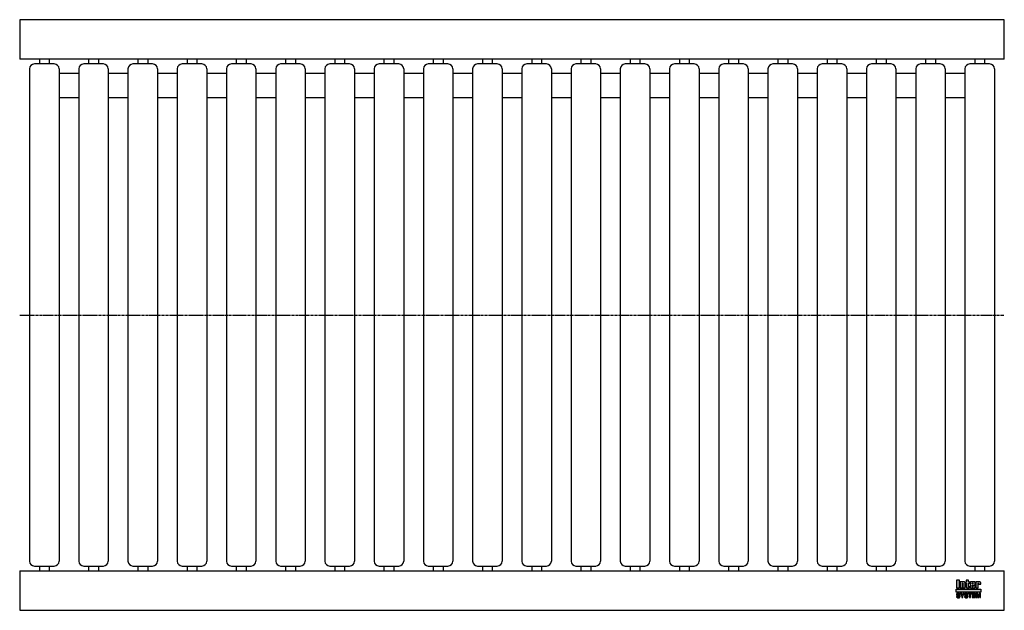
# Model space of a CAD drawing. Header units: millimetres. Extents: x 0 to 1000, y -300 to 300.
import ezdxf

# ---------------------------------------------------------------- set-up
doc = ezdxf.new("R2010")
doc.units = ezdxf.units.MM
doc.header["$LTSCALE"] = 2
doc.linetypes.add('CENTER', pattern=[2, 1.25, -0.25, 0.25, -0.25])
doc.layers.get('0').update_dxf_attribs({"linetype": 'CONTINUOUS', "lineweight": 50})
for name, color, linetype, lineweight in [('Centre Lines', 4, 'CENTER', 25), ('Frame', 1, 'CONTINUOUS', 25), ('Midi', 70, 'CONTINUOUS', 25), ('Rollers', 7, 'CONTINUOUS', 25)]:
    doc.layers.add(name, color=color, linetype=linetype, lineweight=lineweight)

# ---------------------------------------------------------------- blocks, each defined once
blk = doc.blocks.new('A$C2B92144A')
at = {"layer": 'Rollers'}
for p, q in [((25, 255), (5, 255)), ((10, 260), (10, 255)), ((20, 260), (20, 255)), ((0, 250), (0, -250)), ((30, 250), (30, -250)), ((5, -255), (25, -255)), ((10, -255), (10, -260)), ((20, -255), (20, -260))]:
    blk.add_line(p, q, dxfattribs=at)
for centre, start, end in [((5, 250), 90, 180), ((25, 250), 0, 90), ((5, -250), 180, 270), ((25, -250), 270, 0)]:
    blk.add_arc(centre, 5, start, end, dxfattribs=at)

msp = doc.modelspace()

# ---------------------------------------------------------------- hatches: boundary and pattern name
at = {"layer": 'Frame'}
h = msp.add_hatch(color=254, dxfattribs=at)
h.paths.add_polyline_path([(973.3, -272.7), (973.3, -272.6), (973.4, -272.6), (973.4, -272.5), (973.4, -272.5), (973.5, -272.5), (973.6, -272.5), (973.7, -272.5), (973.7, -272.5), (973.8, -272.5), (973.8, -272.6), (973.9, -272.6), (973.9, -272.7), (973.9, -272.8), (973.9, -272.9), (973.9, -273.5), (976.1, -273.5), (976.1, -272.8), (976.1, -272.6), (976.1, -272.4), (976.1, -272.2), (976, -272), (975.9, -271.9), (975.9, -271.7), (975.8, -271.6), (975.7, -271.5), (975.6, -271.4), (975.5, -271.3), (975.4, -271.2), (975.2, -271.1), (975.1, -271.1), (974.9, -271), (974.7, -271), (974.6, -271), (974.5, -271), (974.4, -271), (974.3, -271), (974.2, -271), (974.1, -271.1), (974, -271.1), (973.9, -271.1), (973.9, -271.1), (973.8, -271.1), (973.7, -271.2), (973.6, -271.2), (973.5, -271.2), (973.5, -271.3), (973.4, -271.3), (973.3, -271.4), (973.2, -271.4), (973.2, -271), (971, -271), (971, -277.3), (973.3, -277.3), (973.3, -272.9), (973.3, -272.8)])
h.paths.add_polyline_path([(970.4, -272.5), (970.4, -272.3), (970.4, -272.1), (970.4, -271.9), (970.4, -271.8), (970.3, -271.7), (970.3, -271.5), (970.2, -271.4), (970.1, -271.3), (970, -271.3), (969.9, -271.2), (969.8, -271.1), (969.6, -271.1), (969.5, -271.1), (969.3, -271), (969.1, -271), (968.9, -271), (966.7, -271), (966.5, -271), (966.3, -271), (966.1, -271.1), (965.9, -271.1), (965.8, -271.1), (965.7, -271.2), (965.6, -271.3), (965.5, -271.3), (965.4, -271.4), (965.3, -271.5), (965.3, -271.7), (965.2, -271.8), (965.2, -271.9), (965.2, -272.1), (965.2, -272.3), (965.2, -272.5), (965.2, -275.9), (965.2, -276.1), (965.2, -276.3), (965.2, -276.4), (965.2, -276.6), (965.3, -276.7), (965.3, -276.8), (965.4, -276.9), (965.5, -277), (965.6, -277.1), (965.7, -277.1), (965.8, -277.2), (965.9, -277.2), (966.1, -277.3), (966.3, -277.3), (966.5, -277.3), (966.7, -277.3), (968.9, -277.3), (969.1, -277.3), (969.3, -277.3), (969.5, -277.3), (969.6, -277.2), (969.8, -277.2), (969.9, -277.1), (970, -277.1), (970.1, -277), (970.2, -276.9), (970.3, -276.8), (970.3, -276.7), (970.4, -276.6), (970.4, -276.4), (970.4, -276.3), (970.4, -276.1), (970.4, -275.9), (970.4, -274.8), (968.1, -274.8), (968.1, -275.6), (968.1, -275.8), (968.1, -275.8), (968.1, -275.9), (968, -276), (968, -276), (967.9, -276.1), (967.9, -276.1), (967.8, -276.1), (967.7, -276.1), (967.7, -276.1), (967.6, -276), (967.6, -276), (967.5, -275.9), (967.5, -275.8), (967.5, -275.8), (967.5, -275.6), (967.5, -274.3), (970.4, -274.3)])
h.paths.add_polyline_path([(968.1, -273.2), (967.5, -273.2), (967.5, -272.7), (967.5, -272.6), (967.5, -272.5), (967.5, -272.4), (967.5, -272.3), (967.6, -272.3), (967.6, -272.2), (967.7, -272.2), (967.8, -272.2), (967.9, -272.2), (968, -272.2), (968, -272.3), (968.1, -272.3), (968.1, -272.4), (968.1, -272.5), (968.1, -272.6), (968.1, -272.7)], flags=16)
h.paths.add_polyline_path([(963.7, -272.3), (964.6, -272.3), (964.6, -271), (963.7, -271), (963.7, -269.3), (961.4, -269.3), (961.4, -271), (960.8, -271), (960.8, -272.3), (961.4, -272.3), (961.4, -275.9), (961.4, -276.1), (961.4, -276.2), (961.4, -276.4), (961.5, -276.5), (961.5, -276.7), (961.6, -276.8), (961.6, -276.9), (961.7, -277), (961.8, -277), (961.9, -277.1), (962, -277.2), (962.2, -277.2), (962.3, -277.2), (962.5, -277.3), (962.7, -277.3), (962.9, -277.3), (964.6, -277.3), (964.6, -276.1), (964.2, -276.1), (964.1, -276.1), (964, -276.1), (963.9, -276.1), (963.8, -276), (963.8, -276), (963.7, -275.9), (963.7, -275.9), (963.7, -275.8)])
h.paths.add_polyline_path([(960.3, -272.8), (960.3, -272.6), (960.3, -272.4), (960.3, -272.2), (960.2, -272), (960.2, -271.9), (960.1, -271.7), (960, -271.6), (959.9, -271.5), (959.8, -271.4), (959.7, -271.3), (959.5, -271.2), (959.4, -271.1), (959.3, -271.1), (959.1, -271), (958.9, -271), (958.7, -271), (958.6, -271), (958.5, -271), (958.4, -271), (958.3, -271), (958.3, -271.1), (958.2, -271.1), (958.1, -271.1), (958, -271.1), (957.9, -271.1), (957.8, -271.2), (957.7, -271.2), (957.6, -271.2), (957.6, -271.3), (957.5, -271.3), (957.4, -271.4), (957.3, -271.4), (957.3, -271), (955.1, -271), (955.1, -277.3), (957.4, -277.3), (957.4, -272.9), (957.4, -272.8), (957.4, -272.7), (957.4, -272.6), (957.5, -272.6), (957.5, -272.5), (957.5, -272.5), (957.6, -272.5), (957.7, -272.5), (957.8, -272.5), (957.8, -272.5), (957.9, -272.5), (958, -272.6), (958, -272.6), (958, -272.7), (958, -272.8), (958, -272.9), (958, -277.3), (960.3, -277.3)])
h.paths.add_polyline_path([(954.4, -269.3), (951.3, -269.3), (951.3, -277.3), (954.4, -277.3)])
msp.add_hatch(color=1, dxfattribs=at).paths.add_polyline_path([(976.2, -281.6), (976.2, -278.4), (951.2, -278.4), (951.2, -281.6)])
h = msp.add_hatch(color=7, dxfattribs=at)
h.paths.add_polyline_path([(972.8, -282.7), (971.5, -282.7), (971.5, -287.1), (972.3, -287.1), (972.3, -283.4), (972.4, -283.4), (973.2, -287.1), (974.1, -287.1), (974.9, -283.4), (975, -283.4), (975, -287.1), (975.8, -287.1), (975.8, -282.7), (974.5, -282.7), (973.7, -286.2)])
h.paths.add_polyline_path([(970.8, -282.7), (967.5, -282.7), (967.5, -287.1), (970.9, -287.1), (970.9, -286.4), (968.4, -286.4), (968.4, -285.2), (970.6, -285.2), (970.6, -284.4), (968.4, -284.4), (968.4, -283.4), (970.8, -283.4)])
h.paths.add_polyline_path([(967.1, -282.7), (963.4, -282.7), (963.4, -283.4), (964.7, -283.4), (964.7, -287.1), (965.7, -287.1), (965.7, -283.4), (967.1, -283.4)])
h.paths.add_polyline_path([(962.5, -282.9), (962.3, -282.8), (962.2, -282.7), (962, -282.6), (961.8, -282.6), (961.5, -282.6), (961.3, -282.6), (961.1, -282.6), (960.9, -282.6), (960.7, -282.6), (960.6, -282.7), (960.4, -282.7), (960.3, -282.8), (960.2, -282.8), (960, -282.9), (959.9, -283), (959.9, -283.1), (959.8, -283.2), (959.7, -283.3), (959.7, -283.5), (959.6, -283.6), (959.6, -283.8), (959.6, -283.9), (959.6, -284.1), (959.6, -284.2), (959.6, -284.4), (959.7, -284.5), (959.8, -284.6), (959.8, -284.7), (959.9, -284.8), (960, -284.9), (960.1, -285), (960.2, -285), (960.3, -285.1), (960.5, -285.1), (960.6, -285.2), (960.8, -285.2), (960.9, -285.2), (961, -285.3), (961.1, -285.3), (961.2, -285.3), (961.2, -285.3), (961.3, -285.3), (961.3, -285.3), (961.4, -285.3), (961.4, -285.3), (961.5, -285.4), (961.7, -285.4), (961.8, -285.4), (962, -285.5), (962.1, -285.5), (962.2, -285.6), (962.3, -285.7), (962.3, -285.8), (962.3, -285.9), (962.3, -286.1), (962.2, -286.2), (962.1, -286.3), (962, -286.4), (961.8, -286.4), (961.7, -286.5), (961.5, -286.5), (961.3, -286.5), (961.2, -286.5), (961, -286.5), (960.8, -286.4), (960.7, -286.3), (960.6, -286.2), (960.5, -286.1), (960.4, -286), (960.4, -285.8), (959.5, -285.8), (959.5, -286), (959.6, -286.2), (959.6, -286.3), (959.7, -286.5), (959.8, -286.6), (959.9, -286.7), (960, -286.8), (960.1, -286.9), (960.2, -287), (960.4, -287.1), (960.5, -287.1), (960.7, -287.2), (960.9, -287.2), (961.1, -287.3), (961.3, -287.3), (961.5, -287.3), (961.6, -287.3), (961.6, -287.3), (961.8, -287.3), (961.9, -287.2), (962, -287.2), (962.2, -287.2), (962.3, -287.1), (962.5, -287), (962.6, -287), (962.7, -286.9), (962.9, -286.7), (963, -286.6), (963.1, -286.4), (963.1, -286.3), (963.2, -286.1), (963.2, -285.8), (963.2, -285.7), (963.2, -285.5), (963.2, -285.4), (963.1, -285.3), (963.1, -285.2), (963, -285.1), (963, -285.1), (962.9, -285), (962.8, -284.9), (962.7, -284.8), (962.6, -284.8), (962.5, -284.7), (962.4, -284.7), (962.2, -284.7), (962.1, -284.6), (961.9, -284.6), (961.8, -284.6), (961.8, -284.5), (961.7, -284.5), (961.6, -284.5), (961.6, -284.5), (961.5, -284.5), (961.4, -284.4), (961.3, -284.4), (961.3, -284.4), (961.2, -284.4), (961.1, -284.4), (961.1, -284.4), (961, -284.4), (960.9, -284.3), (960.9, -284.3), (960.8, -284.3), (960.7, -284.3), (960.6, -284.2), (960.6, -284.2), (960.5, -284.1), (960.5, -284), (960.5, -284), (960.5, -283.9), (960.4, -283.8), (960.5, -283.7), (960.5, -283.6), (960.6, -283.5), (960.7, -283.4), (960.8, -283.4), (961, -283.4), (961.1, -283.3), (961.2, -283.3), (961.4, -283.3), (961.6, -283.4), (961.7, -283.4), (961.9, -283.5), (962, -283.5), (962.1, -283.7), (962.1, -283.8), (962.2, -284), (963.1, -284), (963.1, -283.9), (963, -283.7), (963, -283.6), (963, -283.5), (962.9, -283.4), (962.9, -283.3), (962.8, -283.2), (962.7, -283), (962.6, -282.9)])
h.paths.add_polyline_path([(959.3, -282.7), (958.3, -282.7), (957.4, -284.6), (956.4, -282.7), (955.3, -282.7), (956.9, -285.5), (956.9, -287.1), (957.8, -287.1), (957.8, -285.5)])
h.paths.add_polyline_path([(954.4, -282.9), (954.2, -282.8), (954.1, -282.7), (953.9, -282.6), (953.7, -282.6), (953.5, -282.6), (953.2, -282.6), (953, -282.6), (952.8, -282.6), (952.7, -282.6), (952.5, -282.7), (952.4, -282.7), (952.2, -282.8), (952.1, -282.8), (952, -282.9), (951.9, -283), (951.8, -283.1), (951.7, -283.2), (951.6, -283.3), (951.6, -283.5), (951.6, -283.6), (951.5, -283.8), (951.5, -283.9), (951.5, -284.1), (951.5, -284.2), (951.6, -284.4), (951.6, -284.5), (951.7, -284.6), (951.7, -284.7), (951.8, -284.8), (951.9, -284.9), (952, -285), (952.2, -285), (952.3, -285.1), (952.4, -285.1), (952.5, -285.2), (952.7, -285.2), (952.8, -285.2), (953, -285.3), (953, -285.3), (953.1, -285.3), (953.1, -285.3), (953.2, -285.3), (953.3, -285.3), (953.3, -285.3), (953.4, -285.3), (953.4, -285.4), (953.6, -285.4), (953.7, -285.4), (953.9, -285.5), (954, -285.5), (954.1, -285.6), (954.2, -285.7), (954.2, -285.8), (954.2, -285.9), (954.2, -286.1), (954.1, -286.2), (954, -286.3), (953.9, -286.4), (953.8, -286.4), (953.6, -286.5), (953.4, -286.5), (953.2, -286.5), (953.1, -286.5), (952.9, -286.5), (952.8, -286.4), (952.6, -286.3), (952.5, -286.2), (952.4, -286.1), (952.4, -286), (952.4, -285.8), (951.5, -285.8), (951.5, -286), (951.5, -286.2), (951.5, -286.3), (951.6, -286.5), (951.7, -286.6), (951.8, -286.7), (951.9, -286.8), (952, -286.9), (952.1, -287), (952.3, -287.1), (952.5, -287.1), (952.6, -287.2), (952.8, -287.2), (953, -287.3), (953.2, -287.3), (953.4, -287.3), (953.5, -287.3), (953.6, -287.3), (953.7, -287.3), (953.8, -287.2), (954, -287.2), (954.1, -287.2), (954.3, -287.1), (954.4, -287), (954.5, -287), (954.7, -286.9), (954.8, -286.7), (954.9, -286.6), (955, -286.4), (955.1, -286.3), (955.1, -286.1), (955.1, -285.8), (955.1, -285.7), (955.1, -285.5), (955.1, -285.4), (955.1, -285.3), (955, -285.2), (955, -285.1), (954.9, -285.1), (954.8, -285), (954.7, -284.9), (954.6, -284.8), (954.5, -284.8), (954.4, -284.7), (954.3, -284.7), (954.1, -284.7), (954, -284.6), (953.8, -284.6), (953.8, -284.6), (953.7, -284.5), (953.6, -284.5), (953.6, -284.5), (953.5, -284.5), (953.4, -284.5), (953.3, -284.4), (953.3, -284.4), (953.2, -284.4), (953.1, -284.4), (953.1, -284.4), (953, -284.4), (952.9, -284.4), (952.9, -284.3), (952.8, -284.3), (952.7, -284.3), (952.6, -284.3), (952.6, -284.2), (952.5, -284.2), (952.5, -284.1), (952.4, -284), (952.4, -284), (952.4, -283.9), (952.4, -283.8), (952.4, -283.7), (952.5, -283.6), (952.6, -283.5), (952.7, -283.4), (952.8, -283.4), (952.9, -283.4), (953, -283.3), (953.2, -283.3), (953.3, -283.3), (953.5, -283.4), (953.7, -283.4), (953.8, -283.5), (953.9, -283.5), (954, -283.7), (954.1, -283.8), (954.1, -284), (955, -284), (955, -283.9), (955, -283.7), (955, -283.6), (954.9, -283.5), (954.9, -283.4), (954.8, -283.3), (954.7, -283.2), (954.6, -283), (954.5, -282.9)])

# ---------------------------------------------------------------- linework, layer by layer
at = {"layer": 'Centre Lines'}
msp.add_line((0, 0), (1000, 0), dxfattribs=at)
at = {"layer": 'Frame', "color": 7, "linetype": 'Continuous'}
for p, q in [((951.3, -269.3), (951.3, -277.3)), ((954.4, -269.3), (951.3, -269.3)), ((954.4, -277.3), (954.4, -269.3)), ((963.7, -269.3), (961.4, -269.3)), ((961.4, -269.3), (961.4, -271)), ((963.7, -271), (963.7, -269.3)), ((951.3, -277.3), (954.4, -277.3)), ((955.1, -271), (955.1, -277.3)), ((957.3, -271), (955.1, -271)), ((955.1, -277.3), (957.4, -277.3)), ((957.3, -271.4), (957.3, -271)), ((957.4, -271.4), (957.3, -271.4)), ((957.5, -271.3), (957.4, -271.4)), ((957.4, -272.7), (957.4, -272.6)), ((957.4, -272.6), (957.5, -272.6)), ((957.4, -272.8), (957.4, -272.7)), ((957.4, -272.9), (957.4, -272.8)), ((957.4, -277.3), (957.4, -272.9)), ((957.6, -271.3), (957.5, -271.3)), ((957.5, -272.6), (957.5, -272.5)), ((957.5, -272.5), (957.5, -272.5)), ((957.5, -272.5), (957.6, -272.5)), ((957.7, -271.2), (957.6, -271.2)), ((957.6, -271.2), (957.6, -271.3)), ((957.6, -272.5), (957.7, -272.5)), ((957.8, -271.2), (957.7, -271.2)), ((957.7, -272.5), (957.8, -272.5)), ((957.9, -271.1), (957.8, -271.2)), ((957.8, -272.5), (957.8, -272.5)), ((957.8, -272.5), (957.9, -272.5)), ((958, -271.1), (957.9, -271.1)), ((957.9, -272.5), (958, -272.6)), ((958.1, -271.1), (958, -271.1)), ((958, -272.6), (958, -272.7)), ((958, -272.6), (958, -272.6)), ((958, -272.7), (958, -272.8)), ((958, -272.8), (958, -272.9)), ((958, -272.9), (958, -277.3)), ((958, -277.3), (960.3, -277.3)), ((958.2, -271.1), (958.1, -271.1)), ((958.3, -271.1), (958.2, -271.1)), ((958.4, -271), (958.3, -271)), ((958.3, -271), (958.3, -271.1)), ((958.5, -271), (958.4, -271)), ((958.6, -271), (958.5, -271)), ((958.7, -271), (958.6, -271)), ((958.9, -271), (958.7, -271)), ((959.1, -271), (958.9, -271)), ((959.3, -271.1), (959.1, -271)), ((959.4, -271.1), (959.3, -271.1)), ((959.5, -271.2), (959.4, -271.1)), ((959.7, -271.3), (959.5, -271.2)), ((959.8, -271.4), (959.7, -271.3)), ((959.9, -271.5), (959.8, -271.4)), ((960, -271.6), (959.9, -271.5)), ((960.1, -271.7), (960, -271.6)), ((960.2, -271.9), (960.1, -271.7)), ((960.2, -272), (960.2, -271.9)), ((960.3, -272.2), (960.2, -272)), ((960.3, -272.4), (960.3, -272.2)), ((960.3, -272.6), (960.3, -272.4)), ((960.3, -272.8), (960.3, -272.6)), ((960.3, -277.3), (960.3, -272.8)), ((961.4, -271), (960.8, -271)), ((960.8, -271), (960.8, -272.3)), ((960.8, -272.3), (961.4, -272.3)), ((961.4, -272.3), (961.4, -275.9)), ((961.4, -275.9), (961.4, -276.1)), ((961.4, -276.1), (961.4, -276.2)), ((961.4, -276.2), (961.4, -276.4)), ((961.4, -276.4), (961.5, -276.5)), ((961.5, -276.5), (961.5, -276.7)), ((961.5, -276.7), (961.6, -276.8)), ((961.6, -276.8), (961.6, -276.9)), ((961.6, -276.9), (961.7, -277)), ((961.7, -277), (961.8, -277)), ((961.8, -277), (961.9, -277.1)), ((961.9, -277.1), (962, -277.2)), ((962, -277.2), (962.2, -277.2)), ((962.2, -277.2), (962.3, -277.2)), ((962.3, -277.2), (962.5, -277.3)), ((962.5, -277.3), (962.7, -277.3)), ((962.7, -277.3), (962.9, -277.3)), ((962.9, -277.3), (964.6, -277.3)), ((964.6, -271), (963.7, -271)), ((963.7, -275.8), (963.7, -272.3)), ((963.7, -272.3), (964.6, -272.3)), ((963.7, -275.9), (963.7, -275.8)), ((963.8, -276), (963.7, -275.9)), ((963.7, -275.9), (963.7, -275.9)), ((963.9, -276.1), (963.8, -276)), ((963.8, -276), (963.8, -276)), ((964, -276.1), (963.9, -276.1)), ((964.1, -276.1), (964, -276.1)), ((964.2, -276.1), (964.1, -276.1)), ((964.6, -276.1), (964.2, -276.1)), ((964.6, -272.3), (964.6, -271)), ((964.6, -277.3), (964.6, -276.1)), ((965.3, -271.7), (965.2, -271.8)), ((965.2, -271.8), (965.2, -271.9)), ((965.2, -271.9), (965.2, -272.1)), ((965.2, -272.1), (965.2, -272.3)), ((965.2, -272.3), (965.2, -272.5)), ((965.2, -272.5), (965.2, -275.9)), ((965.2, -275.9), (965.2, -276.1)), ((965.2, -276.1), (965.2, -276.3)), ((965.2, -276.3), (965.2, -276.4)), ((965.2, -276.4), (965.2, -276.6)), ((965.2, -276.6), (965.3, -276.7)), ((965.4, -271.4), (965.3, -271.5)), ((965.3, -271.5), (965.3, -271.7)), ((965.3, -276.7), (965.3, -276.8)), ((965.3, -276.8), (965.4, -276.9)), ((965.5, -271.3), (965.4, -271.4)), ((965.4, -276.9), (965.5, -277)), ((965.6, -271.3), (965.5, -271.3)), ((965.5, -277), (965.6, -277.1)), ((965.7, -271.2), (965.6, -271.3)), ((965.6, -277.1), (965.7, -277.1)), ((965.8, -271.1), (965.7, -271.2)), ((965.7, -277.1), (965.8, -277.2)), ((965.9, -271.1), (965.8, -271.1)), ((965.8, -277.2), (965.9, -277.2)), ((966.1, -271.1), (965.9, -271.1)), ((965.9, -277.2), (966.1, -277.3)), ((966.3, -271), (966.1, -271.1)), ((966.1, -277.3), (966.3, -277.3)), ((966.5, -271), (966.3, -271)), ((966.3, -277.3), (966.5, -277.3)), ((966.7, -271), (966.5, -271)), ((966.5, -277.3), (966.7, -277.3)), ((968.9, -271), (966.7, -271)), ((966.7, -277.3), (968.9, -277.3)), ((967.5, -272.4), (967.5, -272.3)), ((967.5, -272.3), (967.6, -272.3)), ((967.5, -272.5), (967.5, -272.4)), ((967.5, -272.6), (967.5, -272.5)), ((967.5, -272.7), (967.5, -272.6)), ((967.5, -273.2), (967.5, -272.7)), ((968.1, -273.2), (967.5, -273.2)), ((967.5, -275.6), (967.5, -274.3)), ((967.5, -274.3), (970.4, -274.3)), ((967.5, -275.8), (967.5, -275.6)), ((967.5, -275.9), (967.5, -275.8)), ((967.5, -275.8), (967.5, -275.8)), ((967.6, -276), (967.5, -275.9)), ((967.6, -272.3), (967.6, -272.2)), ((967.6, -272.2), (967.7, -272.2)), ((967.7, -276.1), (967.6, -276)), ((967.6, -276), (967.6, -276)), ((967.7, -272.2), (967.8, -272.2)), ((967.8, -276.1), (967.7, -276.1)), ((967.7, -276.1), (967.7, -276.1)), ((967.8, -272.2), (967.9, -272.2)), ((967.9, -276.1), (967.8, -276.1)), ((967.9, -272.2), (968, -272.2)), ((968, -276), (967.9, -276.1)), ((967.9, -276.1), (967.9, -276.1)), ((968, -272.2), (968, -272.3)), ((968, -272.3), (968.1, -272.3)), ((968.1, -275.9), (968, -276)), ((968, -276), (968, -276)), ((968.1, -272.3), (968.1, -272.4)), ((968.1, -272.4), (968.1, -272.5)), ((968.1, -272.5), (968.1, -272.6)), ((968.1, -272.6), (968.1, -272.7)), ((968.1, -272.7), (968.1, -273.2)), ((968.1, -274.8), (968.1, -275.6)), ((970.4, -274.8), (968.1, -274.8)), ((968.1, -275.6), (968.1, -275.8)), ((968.1, -275.8), (968.1, -275.8)), ((968.1, -275.8), (968.1, -275.9)), ((969.1, -271), (968.9, -271)), ((968.9, -277.3), (969.1, -277.3)), ((969.3, -271), (969.1, -271)), ((969.1, -277.3), (969.3, -277.3)), ((969.5, -271.1), (969.3, -271)), ((969.3, -277.3), (969.5, -277.3)), ((969.6, -271.1), (969.5, -271.1)), ((969.5, -277.3), (969.6, -277.2)), ((969.8, -271.1), (969.6, -271.1)), ((969.6, -277.2), (969.8, -277.2)), ((969.9, -271.2), (969.8, -271.1)), ((969.8, -277.2), (969.9, -277.1)), ((970, -271.3), (969.9, -271.2)), ((969.9, -277.1), (970, -277.1)), ((970.1, -271.3), (970, -271.3)), ((970, -277.1), (970.1, -277)), ((970.2, -271.4), (970.1, -271.3)), ((970.1, -277), (970.2, -276.9)), ((970.3, -271.5), (970.2, -271.4)), ((970.2, -276.9), (970.3, -276.8)), ((970.3, -271.7), (970.3, -271.5)), ((970.4, -271.8), (970.3, -271.7)), ((970.3, -276.7), (970.4, -276.6)), ((970.3, -276.8), (970.3, -276.7)), ((970.4, -271.9), (970.4, -271.8)), ((970.4, -272.1), (970.4, -271.9)), ((970.4, -272.3), (970.4, -272.1)), ((970.4, -272.5), (970.4, -272.3)), ((970.4, -274.3), (970.4, -272.5)), ((970.4, -275.9), (970.4, -274.8)), ((970.4, -276.1), (970.4, -275.9)), ((970.4, -276.3), (970.4, -276.1)), ((970.4, -276.4), (970.4, -276.3)), ((970.4, -276.6), (970.4, -276.4)), ((971, -271), (971, -277.3)), ((973.2, -271), (971, -271)), ((971, -277.3), (973.3, -277.3)), ((973.2, -271.4), (973.2, -271)), ((973.3, -271.4), (973.2, -271.4)), ((973.4, -271.3), (973.3, -271.4)), ((973.3, -272.7), (973.3, -272.6)), ((973.3, -272.6), (973.4, -272.6)), ((973.3, -272.8), (973.3, -272.7)), ((973.3, -272.9), (973.3, -272.8)), ((973.3, -277.3), (973.3, -272.9)), ((973.5, -271.3), (973.4, -271.3)), ((973.4, -272.6), (973.4, -272.5)), ((973.4, -272.5), (973.4, -272.5)), ((973.4, -272.5), (973.5, -272.5)), ((973.6, -271.2), (973.5, -271.2)), ((973.5, -271.2), (973.5, -271.3)), ((973.5, -272.5), (973.6, -272.5)), ((973.7, -271.2), (973.6, -271.2)), ((973.6, -272.5), (973.7, -272.5)), ((973.8, -271.1), (973.7, -271.2)), ((973.7, -272.5), (973.7, -272.5)), ((973.7, -272.5), (973.8, -272.5)), ((973.9, -271.1), (973.8, -271.1)), ((973.8, -272.5), (973.8, -272.6)), ((973.8, -272.6), (973.9, -272.6)), ((974, -271.1), (973.9, -271.1)), ((973.9, -271.1), (973.9, -271.1)), ((973.9, -272.6), (973.9, -272.7)), ((973.9, -272.7), (973.9, -272.8)), ((973.9, -272.8), (973.9, -272.9)), ((973.9, -272.9), (973.9, -273.5)), ((973.9, -273.5), (976.1, -273.5)), ((974.1, -271.1), (974, -271.1)), ((974.2, -271), (974.1, -271.1)), ((974.3, -271), (974.2, -271)), ((974.4, -271), (974.3, -271)), ((974.5, -271), (974.4, -271)), ((974.6, -271), (974.5, -271)), ((974.7, -271), (974.6, -271)), ((974.9, -271), (974.7, -271)), ((975.1, -271.1), (974.9, -271)), ((975.2, -271.1), (975.1, -271.1)), ((975.4, -271.2), (975.2, -271.1)), ((975.5, -271.3), (975.4, -271.2)), ((975.6, -271.4), (975.5, -271.3)), ((975.7, -271.5), (975.6, -271.4)), ((975.8, -271.6), (975.7, -271.5)), ((975.9, -271.7), (975.8, -271.6)), ((975.9, -271.9), (975.9, -271.7)), ((976, -272), (975.9, -271.9)), ((976.1, -272.2), (976, -272)), ((976.1, -272.4), (976.1, -272.2)), ((976.1, -272.6), (976.1, -272.4)), ((976.1, -272.8), (976.1, -272.6)), ((976.1, -273.5), (976.1, -272.8)), ((951.6, -283.6), (951.5, -283.8)), ((951.5, -283.8), (951.5, -283.9)), ((951.5, -283.9), (951.5, -284.1)), ((951.5, -284.1), (951.5, -284.2)), ((951.5, -284.2), (951.6, -284.4)), ((951.5, -285.8), (951.5, -286)), ((952.4, -285.8), (951.5, -285.8)), ((951.5, -286), (951.5, -286.2)), ((951.5, -286.2), (951.5, -286.3)), ((951.5, -286.3), (951.6, -286.5)), ((951.7, -283.2), (951.6, -283.3)), ((951.6, -283.3), (951.6, -283.5)), ((951.6, -283.5), (951.6, -283.6)), ((951.6, -284.4), (951.6, -284.5)), ((951.6, -284.5), (951.7, -284.6)), ((951.6, -286.5), (951.7, -286.6)), ((951.8, -283.1), (951.7, -283.2)), ((951.7, -284.6), (951.7, -284.7)), ((951.7, -284.7), (951.8, -284.8)), ((951.7, -286.6), (951.8, -286.7)), ((951.9, -283), (951.8, -283.1)), ((951.8, -284.8), (951.9, -284.9)), ((951.8, -286.7), (951.9, -286.8)), ((952, -282.9), (951.9, -283)), ((951.9, -284.9), (952, -285)), ((951.9, -286.8), (952, -286.9)), ((952.1, -282.8), (952, -282.9)), ((952, -285), (952.2, -285)), ((952, -286.9), (952.1, -287)), ((952.2, -282.8), (952.1, -282.8)), ((952.1, -287), (952.3, -287.1)), ((952.4, -282.7), (952.2, -282.8)), ((952.2, -285), (952.3, -285.1)), ((952.3, -285.1), (952.4, -285.1)), ((952.3, -287.1), (952.5, -287.1)), ((952.5, -282.7), (952.4, -282.7)), ((952.4, -283.7), (952.5, -283.6)), ((952.4, -283.8), (952.4, -283.7)), ((952.4, -283.9), (952.4, -283.8)), ((952.4, -284), (952.4, -283.9)), ((952.5, -284.1), (952.4, -284)), ((952.4, -284), (952.4, -284)), ((952.4, -285.1), (952.5, -285.2)), ((952.4, -286), (952.4, -285.8)), ((952.4, -286.1), (952.4, -286)), ((952.5, -286.2), (952.4, -286.1)), ((952.7, -282.6), (952.5, -282.7)), ((952.5, -283.6), (952.6, -283.5)), ((952.5, -284.2), (952.5, -284.1)), ((952.6, -284.2), (952.5, -284.2)), ((952.5, -285.2), (952.7, -285.2)), ((952.6, -286.3), (952.5, -286.2)), ((952.5, -287.1), (952.6, -287.2)), ((952.6, -283.5), (952.7, -283.4)), ((952.6, -284.3), (952.6, -284.2)), ((952.7, -284.3), (952.6, -284.3)), ((952.8, -286.4), (952.6, -286.3)), ((952.6, -287.2), (952.8, -287.2)), ((952.8, -282.6), (952.7, -282.6)), ((952.7, -283.4), (952.8, -283.4)), ((952.8, -284.3), (952.7, -284.3)), ((952.7, -285.2), (952.8, -285.2)), ((953, -282.6), (952.8, -282.6)), ((952.8, -283.4), (952.9, -283.4)), ((952.9, -284.3), (952.8, -284.3)), ((952.8, -285.2), (953, -285.3)), ((952.9, -286.5), (952.8, -286.4)), ((952.8, -287.2), (953, -287.3)), ((952.9, -283.4), (953, -283.3)), ((952.9, -284.4), (952.9, -284.3)), ((953, -284.4), (952.9, -284.4)), ((953.1, -286.5), (952.9, -286.5)), ((953.2, -282.6), (953, -282.6)), ((953, -283.3), (953.2, -283.3)), ((953.1, -284.4), (953, -284.4)), ((953, -285.3), (953, -285.3)), ((953, -285.3), (953.1, -285.3)), ((953, -287.3), (953.2, -287.3)), ((953.2, -284.4), (953.1, -284.4)), ((953.1, -284.4), (953.1, -284.4)), ((953.1, -285.3), (953.1, -285.3)), ((953.1, -285.3), (953.2, -285.3)), ((953.2, -286.5), (953.1, -286.5)), ((953.5, -282.6), (953.2, -282.6)), ((953.2, -283.3), (953.3, -283.3)), ((953.3, -284.4), (953.2, -284.4)), ((953.2, -285.3), (953.3, -285.3)), ((953.4, -286.5), (953.2, -286.5)), ((953.2, -287.3), (953.4, -287.3)), ((953.3, -283.3), (953.5, -283.4)), ((953.4, -284.5), (953.3, -284.4)), ((953.3, -284.4), (953.3, -284.4)), ((953.3, -285.3), (953.3, -285.3)), ((953.3, -285.3), (953.4, -285.3)), ((953.5, -284.5), (953.4, -284.5)), ((953.4, -285.3), (953.4, -285.4)), ((953.4, -285.4), (953.6, -285.4)), ((953.6, -286.5), (953.4, -286.5)), ((953.4, -287.3), (953.5, -287.3)), ((953.7, -282.6), (953.5, -282.6)), ((953.5, -283.4), (953.7, -283.4)), ((953.6, -284.5), (953.5, -284.5)), ((953.5, -287.3), (953.6, -287.3)), ((953.7, -284.5), (953.6, -284.5)), ((953.6, -284.5), (953.6, -284.5)), ((953.6, -285.4), (953.7, -285.4)), ((953.8, -286.4), (953.6, -286.5)), ((953.6, -287.3), (953.7, -287.3)), ((953.9, -282.6), (953.7, -282.6)), ((953.7, -283.4), (953.8, -283.5)), ((953.8, -284.6), (953.7, -284.5)), ((953.7, -285.4), (953.9, -285.5)), ((953.7, -287.3), (953.8, -287.2)), ((953.8, -283.5), (953.9, -283.5)), ((954, -284.6), (953.8, -284.6)), ((953.8, -284.6), (953.8, -284.6)), ((953.9, -286.4), (953.8, -286.4)), ((953.8, -287.2), (954, -287.2)), ((954.1, -282.7), (953.9, -282.6)), ((953.9, -283.5), (954, -283.7)), ((953.9, -285.5), (954, -285.5)), ((954, -286.3), (953.9, -286.4)), ((954, -283.7), (954.1, -283.8)), ((954.1, -284.7), (954, -284.6)), ((954, -285.5), (954.1, -285.6)), ((954.1, -286.2), (954, -286.3)), ((954, -287.2), (954.1, -287.2)), ((954.2, -282.8), (954.1, -282.7)), ((954.1, -283.8), (954.1, -284)), ((954.1, -284), (955, -284)), ((954.3, -284.7), (954.1, -284.7)), ((954.1, -285.6), (954.2, -285.7)), ((954.2, -286.1), (954.1, -286.2)), ((954.1, -287.2), (954.3, -287.1)), ((954.4, -282.9), (954.2, -282.8)), ((954.2, -285.7), (954.2, -285.8)), ((954.2, -285.8), (954.2, -285.9)), ((954.2, -285.9), (954.2, -286.1)), ((954.4, -284.7), (954.3, -284.7)), ((954.3, -287.1), (954.4, -287)), ((954.5, -282.9), (954.4, -282.9)), ((954.5, -284.8), (954.4, -284.7)), ((954.4, -287), (954.5, -287)), ((954.6, -283), (954.5, -282.9)), ((954.6, -284.8), (954.5, -284.8)), ((954.5, -287), (954.7, -286.9)), ((954.7, -283.2), (954.6, -283)), ((954.7, -284.9), (954.6, -284.8)), ((954.8, -283.3), (954.7, -283.2)), ((954.8, -285), (954.7, -284.9)), ((954.7, -286.9), (954.8, -286.7)), ((954.9, -283.4), (954.8, -283.3)), ((954.9, -285.1), (954.8, -285)), ((954.8, -286.7), (954.9, -286.6)), ((954.9, -283.5), (954.9, -283.4)), ((955, -283.6), (954.9, -283.5)), ((955, -285.1), (954.9, -285.1)), ((954.9, -286.6), (955, -286.4)), ((955, -283.7), (955, -283.6)), ((955, -283.9), (955, -283.7)), ((955, -284), (955, -283.9)), ((955, -285.2), (955, -285.1)), ((955.1, -285.3), (955, -285.2)), ((955, -286.4), (955.1, -286.3)), ((955.1, -285.4), (955.1, -285.3)), ((955.1, -285.5), (955.1, -285.4)), ((955.1, -285.7), (955.1, -285.5)), ((955.1, -285.8), (955.1, -285.7)), ((955.1, -286.1), (955.1, -285.8)), ((955.1, -286.3), (955.1, -286.1)), ((955.3, -282.7), (956.9, -285.5)), ((956.4, -282.7), (955.3, -282.7)), ((957.4, -284.6), (956.4, -282.7)), ((956.9, -285.5), (956.9, -287.1)), ((956.9, -287.1), (957.8, -287.1)), ((958.3, -282.7), (957.4, -284.6)), ((957.8, -285.5), (959.3, -282.7)), ((957.8, -287.1), (957.8, -285.5)), ((959.3, -282.7), (958.3, -282.7)), ((959.5, -285.8), (959.5, -286)), ((960.4, -285.8), (959.5, -285.8)), ((959.5, -286), (959.6, -286.2)), ((959.7, -283.5), (959.6, -283.6)), ((959.6, -283.6), (959.6, -283.8)), ((959.6, -283.8), (959.6, -283.9)), ((959.6, -283.9), (959.6, -284.1)), ((959.6, -284.1), (959.6, -284.2)), ((959.6, -284.2), (959.6, -284.4)), ((959.6, -284.4), (959.7, -284.5)), ((959.6, -286.2), (959.6, -286.3)), ((959.6, -286.3), (959.7, -286.5)), ((959.8, -283.2), (959.7, -283.3)), ((959.7, -283.3), (959.7, -283.5)), ((959.7, -284.5), (959.8, -284.6)), ((959.7, -286.5), (959.8, -286.6)), ((959.9, -283.1), (959.8, -283.2)), ((959.8, -284.6), (959.8, -284.7)), ((959.8, -284.7), (959.9, -284.8)), ((959.8, -286.6), (959.9, -286.7)), ((960, -282.9), (959.9, -283)), ((959.9, -283), (959.9, -283.1)), ((959.9, -284.8), (960, -284.9)), ((959.9, -286.7), (960, -286.8)), ((960.2, -282.8), (960, -282.9)), ((960, -284.9), (960.1, -285)), ((960, -286.8), (960.1, -286.9)), ((960.1, -285), (960.2, -285)), ((960.1, -286.9), (960.2, -287)), ((960.3, -282.8), (960.2, -282.8)), ((960.2, -285), (960.3, -285.1)), ((960.2, -287), (960.4, -287.1)), ((960.4, -282.7), (960.3, -282.8)), ((960.3, -285.1), (960.5, -285.1)), ((960.6, -282.7), (960.4, -282.7)), ((960.4, -283.8), (960.5, -283.7)), ((960.5, -283.9), (960.4, -283.8)), ((960.4, -286), (960.4, -285.8)), ((960.5, -286.1), (960.4, -286)), ((960.4, -287.1), (960.5, -287.1)), ((960.5, -283.6), (960.6, -283.5)), ((960.5, -283.7), (960.5, -283.6)), ((960.5, -284), (960.5, -283.9)), ((960.5, -284.1), (960.5, -284)), ((960.5, -284), (960.5, -284)), ((960.6, -284.2), (960.5, -284.1)), ((960.5, -285.1), (960.6, -285.2)), ((960.6, -286.2), (960.5, -286.1)), ((960.5, -287.1), (960.7, -287.2)), ((960.7, -282.6), (960.6, -282.7)), ((960.6, -283.5), (960.7, -283.4)), ((960.7, -284.3), (960.6, -284.2)), ((960.6, -284.2), (960.6, -284.2)), ((960.6, -285.2), (960.8, -285.2)), ((960.7, -286.3), (960.6, -286.2)), ((960.9, -282.6), (960.7, -282.6)), ((960.7, -283.4), (960.8, -283.4)), ((960.8, -284.3), (960.7, -284.3)), ((960.8, -286.4), (960.7, -286.3)), ((960.7, -287.2), (960.9, -287.2)), ((960.8, -283.4), (961, -283.4)), ((960.9, -284.3), (960.8, -284.3)), ((960.8, -285.2), (960.9, -285.2)), ((961, -286.5), (960.8, -286.4)), ((961.1, -282.6), (960.9, -282.6)), ((961, -284.4), (960.9, -284.3)), ((960.9, -284.3), (960.9, -284.3)), ((960.9, -285.2), (961, -285.3)), ((960.9, -287.2), (961.1, -287.3)), ((961, -283.4), (961.1, -283.3)), ((961.1, -284.4), (961, -284.4)), ((961, -285.3), (961.1, -285.3)), ((961.2, -286.5), (961, -286.5)), ((961.3, -282.6), (961.1, -282.6)), ((961.1, -283.3), (961.2, -283.3)), ((961.2, -284.4), (961.1, -284.4)), ((961.1, -284.4), (961.1, -284.4)), ((961.1, -285.3), (961.2, -285.3)), ((961.1, -287.3), (961.3, -287.3)), ((961.2, -283.3), (961.4, -283.3)), ((961.3, -284.4), (961.2, -284.4)), ((961.2, -285.3), (961.2, -285.3)), ((961.2, -285.3), (961.3, -285.3)), ((961.3, -286.5), (961.2, -286.5)), ((961.5, -282.6), (961.3, -282.6)), ((961.3, -284.4), (961.3, -284.4)), ((961.4, -284.4), (961.3, -284.4)), ((961.3, -285.3), (961.3, -285.3)), ((961.3, -285.3), (961.4, -285.3)), ((961.5, -286.5), (961.3, -286.5)), ((961.3, -287.3), (961.5, -287.3)), ((961.4, -283.3), (961.6, -283.4)), ((961.5, -284.5), (961.4, -284.4)), ((961.4, -285.3), (961.4, -285.3)), ((961.4, -285.3), (961.5, -285.4)), ((961.8, -282.6), (961.5, -282.6)), ((961.6, -284.5), (961.5, -284.5)), ((961.5, -285.4), (961.7, -285.4)), ((961.7, -286.5), (961.5, -286.5)), ((961.5, -287.3), (961.6, -287.3)), ((961.6, -283.4), (961.7, -283.4)), ((961.7, -284.5), (961.6, -284.5)), ((961.6, -284.5), (961.6, -284.5)), ((961.6, -287.3), (961.8, -287.3)), ((961.6, -287.3), (961.6, -287.3)), ((961.7, -283.4), (961.9, -283.5)), ((961.8, -284.5), (961.7, -284.5)), ((961.7, -285.4), (961.8, -285.4)), ((961.8, -286.4), (961.7, -286.5)), ((962, -282.6), (961.8, -282.6)), ((961.8, -284.6), (961.8, -284.5)), ((961.9, -284.6), (961.8, -284.6)), ((961.8, -285.4), (962, -285.5)), ((962, -286.4), (961.8, -286.4)), ((961.8, -287.3), (961.9, -287.2)), ((961.9, -283.5), (962, -283.5)), ((962.1, -284.6), (961.9, -284.6)), ((961.9, -287.2), (962, -287.2)), ((962.2, -282.7), (962, -282.6)), ((962, -283.5), (962.1, -283.7)), ((962, -285.5), (962.1, -285.5)), ((962.1, -286.3), (962, -286.4)), ((962, -287.2), (962.2, -287.2)), ((962.1, -283.7), (962.1, -283.8)), ((962.1, -283.8), (962.2, -284)), ((962.2, -284.7), (962.1, -284.6)), ((962.1, -285.5), (962.2, -285.6)), ((962.2, -286.2), (962.1, -286.3)), ((962.3, -282.8), (962.2, -282.7)), ((962.2, -284), (963.1, -284)), ((962.4, -284.7), (962.2, -284.7)), ((962.2, -285.6), (962.3, -285.7)), ((962.3, -286.1), (962.2, -286.2)), ((962.2, -287.2), (962.3, -287.1)), ((962.5, -282.9), (962.3, -282.8)), ((962.3, -285.7), (962.3, -285.8)), ((962.3, -285.8), (962.3, -285.9)), ((962.3, -285.9), (962.3, -286.1)), ((962.3, -287.1), (962.5, -287)), ((962.5, -284.7), (962.4, -284.7)), ((962.6, -282.9), (962.5, -282.9)), ((962.6, -284.8), (962.5, -284.7)), ((962.5, -287), (962.6, -287)), ((962.7, -283), (962.6, -282.9)), ((962.7, -284.8), (962.6, -284.8)), ((962.6, -287), (962.7, -286.9)), ((962.8, -283.2), (962.7, -283)), ((962.8, -284.9), (962.7, -284.8)), ((962.7, -286.9), (962.9, -286.7)), ((962.9, -283.3), (962.8, -283.2)), ((962.9, -285), (962.8, -284.9)), ((962.9, -283.4), (962.9, -283.3)), ((963, -283.5), (962.9, -283.4)), ((963, -285.1), (962.9, -285)), ((962.9, -286.7), (963, -286.6)), ((963, -283.6), (963, -283.5)), ((963, -283.7), (963, -283.6)), ((963.1, -283.9), (963, -283.7)), ((963.1, -285.2), (963, -285.1)), ((963, -285.1), (963, -285.1)), ((963, -286.6), (963.1, -286.4)), ((963.1, -284), (963.1, -283.9)), ((963.1, -285.3), (963.1, -285.2)), ((963.2, -285.4), (963.1, -285.3)), ((963.1, -286.3), (963.2, -286.1)), ((963.1, -286.4), (963.1, -286.3)), ((963.2, -285.5), (963.2, -285.4)), ((963.2, -285.7), (963.2, -285.5)), ((963.2, -285.8), (963.2, -285.7)), ((963.2, -286.1), (963.2, -285.8)), ((967.1, -282.7), (963.4, -282.7)), ((963.4, -282.7), (963.4, -283.4)), ((963.4, -283.4), (964.7, -283.4)), ((964.7, -283.4), (964.7, -287.1)), ((964.7, -287.1), (965.7, -287.1)), ((965.7, -283.4), (967.1, -283.4)), ((965.7, -287.1), (965.7, -283.4)), ((967.1, -283.4), (967.1, -282.7)), ((967.5, -282.7), (967.5, -287.1)), ((970.8, -282.7), (967.5, -282.7)), ((967.5, -287.1), (970.9, -287.1)), ((968.4, -284.4), (968.4, -283.4)), ((968.4, -283.4), (970.8, -283.4)), ((970.6, -284.4), (968.4, -284.4)), ((968.4, -286.4), (968.4, -285.2)), ((968.4, -285.2), (970.6, -285.2)), ((970.9, -286.4), (968.4, -286.4)), ((970.6, -285.2), (970.6, -284.4)), ((970.8, -283.4), (970.8, -282.7)), ((970.9, -287.1), (970.9, -286.4)), ((971.5, -282.7), (971.5, -287.1)), ((972.8, -282.7), (971.5, -282.7)), ((971.5, -287.1), (972.3, -287.1)), ((972.3, -287.1), (972.3, -283.4)), ((972.3, -283.4), (972.4, -283.4)), ((972.4, -283.4), (973.2, -287.1)), ((973.7, -286.2), (972.8, -282.7)), ((973.2, -287.1), (974.1, -287.1)), ((974.5, -282.7), (973.7, -286.2)), ((973.7, -286.2), (973.7, -286.2)), ((974.1, -287.1), (974.9, -283.4)), ((975.8, -282.7), (974.5, -282.7)), ((974.9, -283.4), (975, -283.4)), ((975, -283.4), (975, -287.1)), ((975, -287.1), (975.8, -287.1)), ((975.8, -287.1), (975.8, -282.7))]:
    msp.add_line(p, q, dxfattribs=at)
at = {"layer": 'Frame', "color": 1, "linetype": 'Continuous'}
for p, q in [((951.2, -281.6), (951.2, -278.4)), ((951.2, -278.4), (976.2, -278.4)), ((976.2, -278.4), (976.2, -281.6)), ((976.2, -281.6), (951.2, -281.6))]:
    msp.add_line(p, q, dxfattribs=at)
at = {"layer": 'Midi'}
for p, q in [((1000, 300), (0, 300)), ((0, 300), (0, 260)), ((1000, 260), (1000, 300)), ((1000, 260), (0, 260)), ((60, 245.5), (40, 245.5)), ((110, 245.5), (90, 245.5)), ((160, 245.5), (140, 245.5)), ((210, 245.5), (190, 245.5)), ((260, 245.5), (240, 245.5)), ((310, 245.5), (290, 245.5)), ((360, 245.5), (340, 245.5)), ((410, 245.5), (390, 245.5)), ((460, 245.5), (440, 245.5)), ((510, 245.5), (490, 245.5)), ((560, 245.5), (540, 245.5)), ((610, 245.5), (590, 245.5)), ((660, 245.5), (640, 245.5)), ((710, 245.5), (690, 245.5)), ((760, 245.5), (740, 245.5)), ((810, 245.5), (790, 245.5)), ((860, 245.5), (840, 245.5)), ((910, 245.5), (890, 245.5)), ((960, 245.5), (940, 245.5)), ((60, 220.5), (40, 220.5)), ((110, 220.5), (90, 220.5)), ((160, 220.5), (140, 220.5)), ((210, 220.5), (190, 220.5)), ((260, 220.5), (240, 220.5)), ((310, 220.5), (290, 220.5)), ((360, 220.5), (340, 220.5)), ((410, 220.5), (390, 220.5)), ((460, 220.5), (440, 220.5)), ((510, 220.5), (490, 220.5)), ((560, 220.5), (540, 220.5)), ((610, 220.5), (590, 220.5)), ((660, 220.5), (640, 220.5)), ((710, 220.5), (690, 220.5)), ((760, 220.5), (740, 220.5)), ((810, 220.5), (790, 220.5)), ((860, 220.5), (840, 220.5)), ((910, 220.5), (890, 220.5)), ((960, 220.5), (940, 220.5)), ((0, -260), (1000, -260)), ((0, -260), (0, -300)), ((1000, -300), (1000, -260)), ((0, -300), (1000, -300))]:
    msp.add_line(p, q, dxfattribs=at)

# ---------------------------------------------------------------- block references
for p in [(10, 0), (60, 0), (110, 0), (160, 0), (210, 0), (260, 0), (310, 0), (360, 0), (410, 0), (460, 0), (510, 0), (560, 0), (610, 0), (660, 0), (710, 0), (760, 0), (810, 0), (860, 0), (910, 0), (960, 0)]:
    msp.add_blockref('A$C2B92144A', p)

doc.saveas('drawing.dxf')
